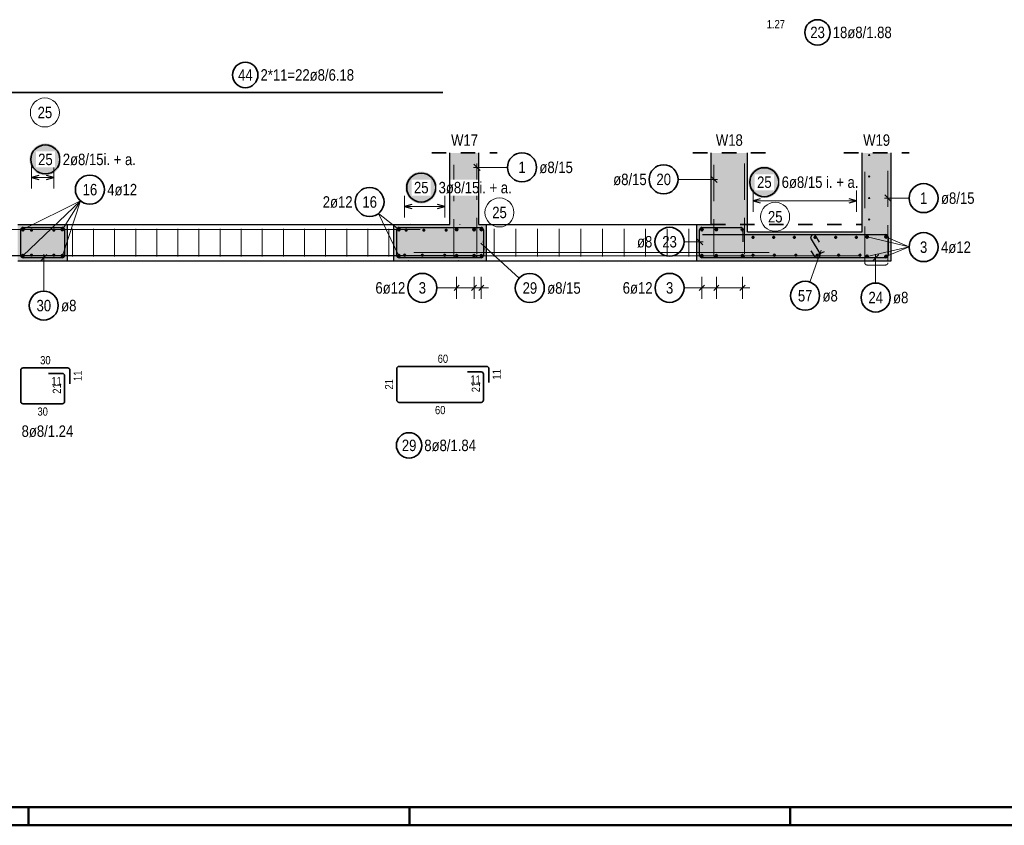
# Model space of a CAD drawing. Header units: millimetres. Extents: x -16 to 44.7, y 0 to 21.2.
# Tile 9 of 49: x 5.2 to 12, y 0 to 5.6. Entities that reach past the tile are written whole.
import ezdxf

# ---------------------------------------------------------------- set-up
doc = ezdxf.new("R2010")
doc.units = ezdxf.units.MM
doc.linetypes.add('DOT', pattern=[0.25, 0, -0.25])
doc.linetypes.add('HIDDEN', pattern=[0.375, 0.25, -0.125])
doc.layers.add('nplo Bewehrung', color=7, linetype='Continuous', lineweight=20)
doc.styles.add('Arial Narrow', font='ARIALN.TTF')

msp = doc.modelspace()

# ---------------------------------------------------------------- hatches: boundary and pattern name
at = {"lineweight": 25, "true_color": 0xffffff}
for points in [[(5.475891, 4.589004), (5.475824, 4.592843), (5.475623, 4.596677), (5.475288, 4.600502), (5.47482, 4.604313), (5.47422, 4.608105), (5.473487, 4.611874), (5.472623, 4.615615), (5.471629, 4.619324), (5.470507, 4.622996), (5.469257, 4.626626), (5.467881, 4.63021), (5.466381, 4.633745), (5.464758, 4.637224), (5.463015, 4.640646), (5.461153, 4.644004), (5.459176, 4.647295), (5.457085, 4.650515), (5.454883, 4.65366), (5.452572, 4.656726), (5.450156, 4.65971), (5.447637, 4.662608), (5.445018, 4.665416), (5.442303, 4.668131), (5.439495, 4.67075), (5.436597, 4.673269), (5.433613, 4.675685), (5.430547, 4.677996), (5.427402, 4.680198), (5.424182, 4.682289), (5.420891, 4.684266), (5.417533, 4.686128), (5.414112, 4.687871), (5.410632, 4.689494), (5.407097, 4.690994), (5.403513, 4.69237), (5.399883, 4.69362), (5.396211, 4.694742), (5.392502, 4.695736), (5.388761, 4.6966), (5.384992, 4.697333), (5.3812, 4.697933), (5.377389, 4.698401), (5.373564, 4.698736), (5.36973, 4.698937), (5.365891, 4.699004), (5.362052, 4.698937), (5.358217, 4.698736), (5.354393, 4.698401), (5.350582, 4.697933), (5.346789, 4.697333), (5.34302, 4.6966), (5.339279, 4.695736), (5.335571, 4.694742), (5.331899, 4.69362), (5.328268, 4.69237), (5.324684, 4.690994), (5.32115, 4.689494), (5.31767, 4.687871), (5.314249, 4.686128), (5.310891, 4.684266), (5.3076, 4.682289), (5.304379, 4.680198), (5.301234, 4.677996), (5.298168, 4.675685), (5.295184, 4.673269), (5.292286, 4.67075), (5.289478, 4.668131), (5.286763, 4.665416), (5.284145, 4.662608), (5.281626, 4.65971), (5.27921, 4.656726), (5.276899, 4.65366), (5.274697, 4.650515), (5.272605, 4.647295), (5.270628, 4.644004), (5.268766, 4.640646), (5.267023, 4.637224), (5.265401, 4.633745), (5.2639, 4.63021), (5.262525, 4.626626), (5.261274, 4.622996), (5.260152, 4.619324), (5.259158, 4.615615), (5.258294, 4.611874), (5.257562, 4.608105), (5.256961, 4.604313), (5.256493, 4.600502), (5.256159, 4.596677), (5.255958, 4.592843), (5.255891, 4.589004), (5.255958, 4.585165), (5.256159, 4.58133), (5.256493, 4.577506), (5.256961, 4.573695), (5.257562, 4.569902), (5.258294, 4.566133), (5.259158, 4.562392), (5.260152, 4.558684), (5.261274, 4.555012), (5.262525, 4.551381), (5.2639, 4.547797), (5.265401, 4.544263), (5.267023, 4.540783), (5.268766, 4.537362), (5.270628, 4.534004), (5.272605, 4.530713), (5.274697, 4.527492), (5.276899, 4.524347), (5.27921, 4.521281), (5.281626, 4.518297), (5.284145, 4.515399), (5.286763, 4.512591), (5.289478, 4.509876), (5.292286, 4.507258), (5.295184, 4.504739), (5.298168, 4.502322), (5.301234, 4.500012), (5.304379, 4.49781), (5.3076, 4.495718), (5.310891, 4.493741), (5.314249, 4.491879), (5.31767, 4.490136), (5.32115, 4.488514), (5.324684, 4.487013), (5.328268, 4.485637), (5.331899, 4.484387), (5.335571, 4.483265), (5.339279, 4.482271), (5.34302, 4.481407), (5.346789, 4.480675), (5.350582, 4.480074), (5.354393, 4.479606), (5.358217, 4.479272), (5.362052, 4.479071), (5.365891, 4.479004), (5.36973, 4.479071), (5.373564, 4.479272), (5.377389, 4.479606), (5.3812, 4.480074), (5.384992, 4.480675), (5.388761, 4.481407), (5.392502, 4.482271), (5.396211, 4.483265), (5.399883, 4.484387), (5.403513, 4.485637), (5.407097, 4.487013), (5.410632, 4.488514), (5.414112, 4.490136), (5.417533, 4.491879), (5.420891, 4.493741), (5.424182, 4.495718), (5.427402, 4.49781), (5.430547, 4.500012), (5.433613, 4.502322), (5.436597, 4.504739), (5.439495, 4.507258), (5.442303, 4.509876), (5.445018, 4.512591), (5.447637, 4.515399), (5.450156, 4.518297), (5.452572, 4.521281), (5.454883, 4.524347), (5.457085, 4.527492), (5.459176, 4.530713), (5.461153, 4.534004), (5.463015, 4.537362), (5.464758, 4.540783), (5.466381, 4.544263), (5.467881, 4.547797), (5.469257, 4.551381), (5.470507, 4.555012), (5.471629, 4.558684), (5.472623, 4.562392), (5.473487, 4.566133), (5.47422, 4.569902), (5.47482, 4.573695), (5.475288, 4.577506), (5.475623, 4.58133)], [(8.066374, 4.394636), (8.066307, 4.398475), (8.066106, 4.402309), (8.065772, 4.406134), (8.065304, 4.409945), (8.064703, 4.413737), (8.063971, 4.417506), (8.063107, 4.421247), (8.062113, 4.424956), (8.060991, 4.428628), (8.059741, 4.432258), (8.058365, 4.435843), (8.056864, 4.439377), (8.055242, 4.442857), (8.053499, 4.446278), (8.051637, 4.449636), (8.04966, 4.452927), (8.047568, 4.456147), (8.045366, 4.459292), (8.043056, 4.462359), (8.040639, 4.465343), (8.03812, 4.46824), (8.035502, 4.471048), (8.032787, 4.473763), (8.029979, 4.476382), (8.027081, 4.478901), (8.024097, 4.481317), (8.021031, 4.483628), (8.017886, 4.48583), (8.014665, 4.487921), (8.011374, 4.489899), (8.008016, 4.49176), (8.004595, 4.493503), (8.001115, 4.495126), (7.997581, 4.496626), (7.993997, 4.498002), (7.990366, 4.499252), (7.986694, 4.500375), (7.982986, 4.501369), (7.979245, 4.502232), (7.975476, 4.502965), (7.971683, 4.503565), (7.967872, 4.504033), (7.964048, 4.504368), (7.960213, 4.504569), (7.956374, 4.504636), (7.952535, 4.504569), (7.948701, 4.504368), (7.944876, 4.504033), (7.941065, 4.503565), (7.937273, 4.502965), (7.933504, 4.502232), (7.929763, 4.501369), (7.926054, 4.500375), (7.922382, 4.499252), (7.918752, 4.498002), (7.915168, 4.496626), (7.911633, 4.495126), (7.908154, 4.493503), (7.904732, 4.49176), (7.901374, 4.489899), (7.898083, 4.487921), (7.894863, 4.48583), (7.891718, 4.483628), (7.888652, 4.481317), (7.885668, 4.478901), (7.88277, 4.476382), (7.879962, 4.473763), (7.877247, 4.471048), (7.874628, 4.46824), (7.872109, 4.465343), (7.869693, 4.462359), (7.867382, 4.459292), (7.86518, 4.456147), (7.863089, 4.452927), (7.861112, 4.449636), (7.85925, 4.446278), (7.857507, 4.442857), (7.855884, 4.439377), (7.854384, 4.435843), (7.853008, 4.432258), (7.851758, 4.428628), (7.850636, 4.424956), (7.849642, 4.421247), (7.848778, 4.417506), (7.848045, 4.413737), (7.847445, 4.409945), (7.846977, 4.406134), (7.846642, 4.402309), (7.846441, 4.398475), (7.846374, 4.394636), (7.846441, 4.390797), (7.846642, 4.386963), (7.846977, 4.383138), (7.847445, 4.379327), (7.848045, 4.375535), (7.848778, 4.371766), (7.849642, 4.368025), (7.850636, 4.364316), (7.851758, 4.360644), (7.853008, 4.357014), (7.854384, 4.353429), (7.855884, 4.349895), (7.857507, 4.346415), (7.85925, 4.342994), (7.861112, 4.339636), (7.863089, 4.336345), (7.86518, 4.333125), (7.867382, 4.32998), (7.869693, 4.326913), (7.872109, 4.323929), (7.874628, 4.321032), (7.877247, 4.318224), (7.879962, 4.315509), (7.88277, 4.31289), (7.885668, 4.310371), (7.888652, 4.307955), (7.891718, 4.305644), (7.894863, 4.303442), (7.898083, 4.301351), (7.901374, 4.299373), (7.904732, 4.297512), (7.908154, 4.295769), (7.911633, 4.294146), (7.915168, 4.292646), (7.918752, 4.29127), (7.922382, 4.29002), (7.926054, 4.288897), (7.929763, 4.287903), (7.933504, 4.28704), (7.937273, 4.286307), (7.941065, 4.285706), (7.944876, 4.285239), (7.948701, 4.284904), (7.952535, 4.284703), (7.956374, 4.284636), (7.960213, 4.284703), (7.964048, 4.284904), (7.967872, 4.285239), (7.971683, 4.285706), (7.975476, 4.286307), (7.979245, 4.28704), (7.982986, 4.287903), (7.986694, 4.288897), (7.990366, 4.29002), (7.993997, 4.29127), (7.997581, 4.292646), (8.001115, 4.294146), (8.004595, 4.295769), (8.008016, 4.297512), (8.011374, 4.299373), (8.014665, 4.301351), (8.017886, 4.303442), (8.021031, 4.305644), (8.024097, 4.307955), (8.027081, 4.310371), (8.029979, 4.31289), (8.032787, 4.315509), (8.035502, 4.318224), (8.03812, 4.321032), (8.040639, 4.323929), (8.043056, 4.326913), (8.045366, 4.32998), (8.047568, 4.333125), (8.04966, 4.336345), (8.051637, 4.339636), (8.053499, 4.342994), (8.055242, 4.346415), (8.056864, 4.349895), (8.058365, 4.353429), (8.059741, 4.357014), (8.060991, 4.360644), (8.062113, 4.364316), (8.063107, 4.368025), (8.063971, 4.371766), (8.064703, 4.375535), (8.065304, 4.379327), (8.065772, 4.383138), (8.066106, 4.386963)], [(10.431223, 4.431933), (10.431156, 4.435772), (10.430955, 4.439606), (10.43062, 4.443431), (10.430153, 4.447242), (10.429552, 4.451034), (10.428819, 4.454803), (10.427956, 4.458544), (10.426962, 4.462253), (10.425839, 4.465925), (10.424589, 4.469555), (10.423213, 4.473139), (10.421713, 4.476674), (10.42009, 4.480154), (10.418347, 4.483575), (10.416486, 4.486933), (10.414508, 4.490224), (10.412417, 4.493444), (10.410215, 4.496589), (10.407904, 4.499655), (10.405488, 4.502639), (10.402969, 4.505537), (10.40035, 4.508345), (10.397635, 4.51106), (10.394827, 4.513679), (10.39193, 4.516198), (10.388946, 4.518614), (10.385879, 4.520925), (10.382734, 4.523127), (10.379514, 4.525218), (10.376223, 4.527195), (10.372865, 4.529057), (10.369444, 4.5308), (10.365964, 4.532423), (10.36243, 4.533923), (10.358845, 4.535299), (10.355215, 4.536549), (10.351543, 4.537671), (10.347834, 4.538665), (10.344093, 4.539529), (10.340324, 4.540262), (10.336532, 4.540862), (10.332721, 4.54133), (10.328896, 4.541665), (10.325062, 4.541866), (10.321223, 4.541933), (10.317384, 4.541866), (10.31355, 4.541665), (10.309725, 4.54133), (10.305914, 4.540862), (10.302122, 4.540262), (10.298353, 4.539529), (10.294612, 4.538665), (10.290903, 4.537671), (10.287231, 4.536549), (10.283601, 4.535299), (10.280016, 4.533923), (10.276482, 4.532423), (10.273002, 4.5308), (10.269581, 4.529057), (10.266223, 4.527195), (10.262932, 4.525218), (10.259712, 4.523127), (10.256567, 4.520925), (10.2535, 4.518614), (10.250516, 4.516198), (10.247619, 4.513679), (10.244811, 4.51106), (10.242096, 4.508345), (10.239477, 4.505537), (10.236958, 4.502639), (10.234542, 4.499655), (10.232231, 4.496589), (10.230029, 4.493444), (10.227938, 4.490224), (10.22596, 4.486933), (10.224099, 4.483575), (10.222356, 4.480154), (10.220733, 4.476674), (10.219233, 4.473139), (10.217857, 4.469555), (10.216607, 4.465925), (10.215484, 4.462253), (10.214491, 4.458544), (10.213627, 4.454803), (10.212894, 4.451034), (10.212294, 4.447242), (10.211826, 4.443431), (10.211491, 4.439606), (10.21129, 4.435772), (10.211223, 4.431933), (10.21129, 4.428094), (10.211491, 4.424259), (10.211826, 4.420435), (10.212294, 4.416624), (10.212894, 4.412831), (10.213627, 4.409062), (10.214491, 4.405321), (10.215484, 4.401613), (10.216607, 4.397941), (10.217857, 4.39431), (10.219233, 4.390726), (10.220733, 4.387192), (10.222356, 4.383712), (10.224099, 4.380291), (10.22596, 4.376933), (10.227938, 4.373642), (10.230029, 4.370421), (10.232231, 4.367276), (10.234542, 4.36421), (10.236958, 4.361226), (10.239477, 4.358328), (10.242096, 4.35552), (10.244811, 4.352805), (10.247619, 4.350187), (10.250516, 4.347668), (10.2535, 4.345251), (10.256567, 4.342941), (10.259712, 4.340739), (10.262932, 4.338647), (10.266223, 4.33667), (10.269581, 4.334808), (10.273002, 4.333065), (10.276482, 4.331443), (10.280016, 4.329942), (10.283601, 4.328566), (10.287231, 4.327316), (10.290903, 4.326194), (10.294612, 4.3252), (10.298353, 4.324336), (10.302122, 4.323604), (10.305914, 4.323003), (10.309725, 4.322535), (10.31355, 4.322201), (10.317384, 4.322), (10.321223, 4.321933), (10.325062, 4.322), (10.328896, 4.322201), (10.332721, 4.322535), (10.336532, 4.323003), (10.340324, 4.323604), (10.344093, 4.324336), (10.347834, 4.3252), (10.351543, 4.326194), (10.355215, 4.327316), (10.358845, 4.328566), (10.36243, 4.329942), (10.365964, 4.331443), (10.369444, 4.333065), (10.372865, 4.334808), (10.376223, 4.33667), (10.379514, 4.338647), (10.382734, 4.340739), (10.385879, 4.342941), (10.388946, 4.345251), (10.39193, 4.347668), (10.394827, 4.350187), (10.397635, 4.352805), (10.40035, 4.35552), (10.402969, 4.358328), (10.405488, 4.361226), (10.407904, 4.36421), (10.410215, 4.367276), (10.412417, 4.370421), (10.414508, 4.373642), (10.416486, 4.376933), (10.418347, 4.380291), (10.42009, 4.383712), (10.421713, 4.387192), (10.423213, 4.390726), (10.424589, 4.39431), (10.425839, 4.397941), (10.426962, 4.401613), (10.427956, 4.405321), (10.428819, 4.409062), (10.429552, 4.412831), (10.430153, 4.416624), (10.43062, 4.420435), (10.430955, 4.424259)]]:
    msp.add_hatch(color=7, dxfattribs=at).paths.add_polyline_path(points)
at = {"lineweight": 13, "true_color": 0xd7ffd7}
for points in [[(8.354618, 4.633229), (8.354618, 4.140541), (8.154618, 4.140541), (8.154618, 4.633229)], [(10.204618, 4.633229), (10.204618, 4.140541), (9.954618, 4.140541), (9.954618, 4.633229)], [(11.194973, 4.633229), (11.194973, 4.090541), (10.994973, 4.090541), (10.994973, 4.633229)], [(5.518084, 4.140541), (5.518084, 3.890541), (5.176076, 3.890541), (5.176076, 4.140541)], [(8.405875, 3.890541), (7.768084, 3.890541), (7.768084, 4.140541), (8.405875, 4.140541)], [(10.204618, 3.890541), (9.855875, 3.890541), (9.855875, 4.140541), (10.204618, 4.140541)], [(11.194973, 3.890541), (10.204618, 3.890541), (10.204618, 4.090541), (11.194973, 4.090541)]]:
    msp.add_hatch(color=254, dxfattribs=at).paths.add_polyline_path(points)

# ---------------------------------------------------------------- linework, layer by layer
at = {"color": 2, "linetype": 'Continuous', "lineweight": 35}
for p, q in [((1.924675, 5.049397), (8.104675, 5.049397)), ((5.196076, 2.920669), (5.196076, 3.136169)), ((5.212076, 3.152169), (5.519584, 3.152169)), ((5.535584, 3.136169), (5.535584, 3.042169)), ((7.788084, 2.930833), (7.788084, 3.146333)), ((7.804084, 3.162333), (8.407375, 3.162333)), ((8.275875, 3.124833), (8.369875, 3.124833)), ((8.423375, 3.146333), (8.423375, 3.052333)), ((5.388084, 3.114669), (5.482084, 3.114669)), ((5.498084, 3.098669), (5.498084, 2.920669)), ((8.385875, 3.108833), (8.385875, 2.930833)), ((5.482084, 2.904669), (5.212076, 2.904669)), ((8.369875, 2.914833), (7.804084, 2.914833))]:
    msp.add_line(p, q, dxfattribs=at)
at = {"color": 2, "linetype": 'HIDDEN', "lineweight": 35, "ltscale": 0.25}
for p, q in [((8.029618, 4.633229), (8.479618, 4.633229)), ((9.829618, 4.633229), (10.329618, 4.633229)), ((10.869973, 4.633229), (11.319973, 4.633229))]:
    msp.add_line(p, q, dxfattribs=at)
at = {"color": 3, "linetype": 'Continuous', "lineweight": 25}
for p, q in [((9.954618, 4.140541), (9.954618, 4.633229)), ((10.204618, 4.140541), (10.204618, 4.633229)), ((11.194973, 4.090541), (11.194973, 4.633229)), ((8.318778, 4.556333), (8.362972, 4.512139)), ((5.320076, 4.477401), (5.270076, 4.464004)), ((5.270076, 4.464004), (5.320076, 4.450606)), ((5.424084, 4.464004), (5.374084, 4.477401)), ((5.374084, 4.450606), (5.424084, 4.464004)), ((9.996715, 4.429325), (9.952521, 4.47352)), ((11.151861, 4.344121), (11.196055, 4.299927)), ((7.892156, 4.277401), (7.842156, 4.264004)), ((8.11831, 4.264004), (8.06831, 4.277401)), ((10.293619, 4.317099), (10.243619, 4.303701)), ((10.243619, 4.303701), (10.293619, 4.290304)), ((10.955973, 4.303701), (10.905973, 4.317099)), ((10.905973, 4.290304), (10.955973, 4.303701)), ((7.842156, 4.264004), (7.892156, 4.250606)), ((8.06831, 4.250606), (8.11831, 4.264004)), ((5.176076, 4.140541), (5.518084, 4.140541)), ((5.518084, 4.140541), (7.768084, 4.140541)), ((5.518084, 3.890541), (5.518084, 4.140541)), ((7.768084, 4.140541), (8.154618, 4.140541)), ((7.768084, 3.890541), (7.768084, 4.140541)), ((8.354618, 4.140541), (8.405875, 4.140541)), ((8.405875, 4.140541), (9.855875, 4.140541)), ((8.405875, 4.140541), (9.855875, 4.140541)), ((8.405875, 3.890541), (8.405875, 4.140541)), ((9.855875, 4.140541), (9.954618, 4.140541)), ((9.855875, 3.890541), (9.855875, 4.140541)), ((10.204618, 4.090541), (10.204618, 4.140541)), ((5.196076, 3.926541), (5.196076, 4.104541)), ((5.212076, 4.120541), (5.482084, 4.120541)), ((5.388084, 4.120541), (5.482084, 4.120541)), ((5.498084, 4.104541), (5.498084, 3.926541)), ((5.498084, 4.104541), (5.498084, 4.010541)), ((7.788084, 3.926541), (7.788084, 4.104541)), ((7.804084, 4.120541), (8.369875, 4.120541)), ((8.275875, 4.120541), (8.369875, 4.120541)), ((8.385875, 4.104541), (8.385875, 3.926541)), ((8.385875, 4.104541), (8.385875, 4.010541)), ((9.875875, 3.926541), (9.875875, 4.104541)), ((9.891875, 4.120541), (10.156875, 4.120541)), ((10.172875, 4.104541), (10.172875, 4.020541)), ((10.204618, 4.090541), (10.994973, 4.090541)), ((11.194973, 3.890541), (11.194973, 4.090541)), ((8.384528, 4.026762), (8.387222, 3.96432)), ((9.897972, 3.999533), (9.853778, 4.043727)), ((9.894973, 4.070541), (11.158973, 4.070541)), ((10.643753, 4.038465), (10.704304, 3.940698)), ((10.702664, 4.01947), (10.67774, 4.059556)), ((11.174973, 4.054541), (11.174973, 3.926541)), ((10.670317, 3.919606), (10.645393, 3.959693)), ((10.733381, 3.952748), (10.676983, 3.925813)), ((5.176076, 3.890541), (5.518084, 3.890541)), ((5.482084, 3.910541), (5.212076, 3.910541)), ((5.376814, 3.932639), (5.33262, 3.888444)), ((5.518084, 3.890541), (7.768084, 3.890541)), ((7.768084, 3.890541), (8.405875, 3.890541)), ((8.369875, 3.910541), (7.804084, 3.910541)), ((8.405875, 3.890541), (9.855875, 3.890541)), ((8.405875, 3.890541), (9.855875, 3.890541)), ((9.855875, 3.890541), (10.204618, 3.890541)), ((11.145875, 3.910541), (9.891875, 3.910541)), ((10.204618, 3.890541), (11.194973, 3.890541)), ((11.158973, 3.910541), (10.674973, 3.910541)), ((11.111115, 3.932639), (11.066921, 3.888444)), ((8.183197, 3.686023), (8.218553, 3.721379)), ((8.183197, 3.686023), (8.218553, 3.721379)), ((8.303197, 3.686023), (8.338553, 3.721379)), ((8.303197, 3.686023), (8.338553, 3.721379)), ((8.353197, 3.686023), (8.388553, 3.721379)), ((8.353197, 3.686023), (8.388553, 3.721379)), ((9.908553, 3.721379), (9.873197, 3.686023)), ((9.908553, 3.721379), (9.873197, 3.686023)), ((10.008553, 3.721379), (9.973197, 3.686023)), ((10.008553, 3.721379), (9.973197, 3.686023)), ((10.188553, 3.721379), (10.153197, 3.686023)), ((10.188553, 3.721379), (10.153197, 3.686023))]:
    msp.add_line(p, q, dxfattribs=at)
at = {"color": 6, "linetype": 'HIDDEN', "lineweight": 13}
for p, q in [((8.180875, 3.926541), (8.180875, 4.560541)), ((8.340875, 4.560541), (8.340875, 3.926541)), ((9.974618, 3.926724), (9.974618, 4.560724)), ((10.184618, 4.560724), (10.184618, 3.926724)), ((11.013958, 3.877204), (11.013958, 4.511204)), ((11.173958, 4.511204), (11.173958, 3.877204)), ((8.324875, 3.910541), (8.196875, 3.910541)), ((10.168618, 3.910724), (9.990618, 3.910724)), ((11.157958, 3.861204), (11.029958, 3.861204))]:
    msp.add_line(p, q, dxfattribs=at)
at = {"color": 5, "linetype": 'Continuous', "lineweight": 18}
for p, q in [((5.270076, 4.539004), (5.270076, 4.389004)), ((5.424084, 4.389004), (5.424084, 4.539004)), ((8.551202, 4.534236), (8.315875, 4.534236)), ((5.424084, 4.464004), (5.270076, 4.464004)), ((9.727511, 4.451423), (9.999618, 4.451423)), ((10.243619, 4.378701), (10.243619, 4.228701)), ((10.955973, 4.228701), (10.955973, 4.378701)), ((5.211076, 3.925541), (5.607699, 4.30447)), ((5.211076, 4.105541), (5.607699, 4.30447)), ((5.483084, 4.105541), (5.607699, 4.30447)), ((5.483084, 3.925541), (5.607699, 4.30447)), ((7.842156, 4.339004), (7.842156, 4.189004)), ((8.11831, 4.189004), (8.11831, 4.339004)), ((10.955973, 4.303701), (10.243619, 4.303701)), ((11.319475, 4.322024), (11.148958, 4.322024)), ((7.803084, 3.925541), (7.662101, 4.21641)), ((7.803084, 4.105541), (7.662101, 4.21641)), ((8.11831, 4.264004), (7.842156, 4.264004)), ((8.631445, 3.770289), (8.367452, 4.012441)), ((9.76799, 4.02163), (9.900875, 4.02163)), ((11.029973, 4.055541), (11.319482, 3.985404)), ((11.159973, 4.055541), (11.319482, 3.985404)), ((10.636042, 3.743728), (10.713516, 3.962851)), ((11.029973, 3.920541), (11.319482, 3.985404)), ((11.159973, 3.920541), (11.319482, 3.985404)), ((5.354717, 3.6817), (5.354717, 3.935541)), ((11.089018, 3.736978), (11.089018, 3.935541)), ((8.200875, 3.628701), (8.200875, 3.778701)), ((8.200875, 3.628701), (8.200875, 3.778701)), ((8.320875, 3.628701), (8.320875, 3.778701)), ((8.320875, 3.628701), (8.320875, 3.778701)), ((8.370875, 3.628701), (8.370875, 3.778701)), ((8.370875, 3.628701), (8.370875, 3.778701)), ((9.890875, 3.778701), (9.890875, 3.628701)), ((9.890875, 3.778701), (9.890875, 3.628701)), ((9.990875, 3.778701), (9.990875, 3.628701)), ((9.990875, 3.778701), (9.990875, 3.628701)), ((10.170875, 3.778701), (10.170875, 3.628701)), ((10.170875, 3.778701), (10.170875, 3.628701)), ((8.064236, 3.703701), (8.150875, 3.703701)), ((8.420875, 3.703701), (8.150875, 3.703701)), ((9.768617, 3.703701), (9.840875, 3.703701)), ((9.840875, 3.703701), (10.220875, 3.703701))]:
    msp.add_line(p, q, dxfattribs=at)
at = {"color": 2, "linetype": 'DOT', "lineweight": 35, "ltscale": 0.25}
msp.add_line((9.954618, 4.140541), (10.994973, 4.140541), dxfattribs=at)
at = {"color": 9, "linetype": 'Continuous', "lineweight": 0}
for p, q in [((2.508484, 4.105157), (7.350493, 4.105157)), ((7.350493, 4.105157), (7.950493, 4.105157))]:
    msp.add_line(p, q, dxfattribs=at)
at = {"color": 4, "linetype": 'Continuous', "lineweight": 50}
for p, q in [((0.5, 0.125), (43.625, 0.125)), ((5.25, 0), (5.25, 0.125)), ((7.875, 0), (7.875, 0.125)), ((10.5, 0), (10.5, 0.125)), ((0, 0), (43.75, 0))]:
    msp.add_line(p, q, dxfattribs=at)
at = {"color": 2, "linetype": 'Continuous', "lineweight": 35}
for centre, radius in [((10.688267, 5.464237), 0.0875), ((6.744067, 5.170797), 0.0875), ((5.365891, 4.589004), 0.1), ((8.651202, 4.534236), 0.1), ((9.627511, 4.451423), 0.1), ((5.672573, 4.380571), 0.1), ((7.956374, 4.394636), 0.1), ((10.321223, 4.431933), 0.1), ((11.419475, 4.322024), 0.1), ((7.600925, 4.295515), 0.1), ((9.66799, 4.02163), 0.1), ((11.419475, 3.984247), 0.1), ((7.964236, 3.703701), 0.1), ((8.705138, 3.702693), 0.1), ((9.668617, 3.703701), 0.1), ((10.602708, 3.649447), 0.1), ((11.089018, 3.636978), 0.1), ((5.354717, 3.5817), 0.1), ((7.872713, 2.618306), 0.0875)]:
    msp.add_circle(centre, radius, dxfattribs=at)
at = {"color": 9, "linetype": 'Continuous', "lineweight": 0}
for centre, radius in [((5.362399, 4.912481), 0.1), ((10.396255, 4.193837), 0.1), ((7.880875, 4.140541), 0.00111), ((8.222883, 4.140541), 0.00111), ((11.194973, 4.140541), 0.00111), ((10.670053, 4.048797), 0.00111), ((7.870302, 3.890541), 0.00111), ((8.21231, 3.890541), 0.00111), ((10.685137, 3.918848), 0.00111)]:
    msp.add_circle(centre, radius, dxfattribs=at)
at = {"color": 4, "linetype": 'Continuous', "lineweight": 50}
for centre, radius in [((5.211076, 4.105541), 0.006), ((5.211076, 4.105541), 0.006), ((5.211076, 4.105541), 0.0054), ((5.211076, 4.105541), 0.0042), ((5.211076, 4.105541), 0.003), ((5.211076, 4.105541), 0.0018), ((5.211076, 4.105541), 0.0006), ((5.270076, 4.101541), 0.004), ((5.270076, 4.101541), 0.004), ((5.270076, 4.101541), 0.0036), ((5.270076, 4.101541), 0.0028), ((5.270076, 4.101541), 0.002), ((5.270076, 4.101541), 0.0012), ((5.270076, 4.101541), 0.0004), ((5.424084, 4.101541), 0.004), ((5.424084, 4.101541), 0.004), ((5.424084, 4.101541), 0.0036), ((5.424084, 4.101541), 0.0028), ((5.424084, 4.101541), 0.002), ((5.424084, 4.101541), 0.0012), ((5.424084, 4.101541), 0.0004), ((5.483084, 4.105541), 0.006), ((5.483084, 4.105541), 0.006), ((5.483084, 4.105541), 0.0054), ((5.483084, 4.105541), 0.0042), ((5.483084, 4.105541), 0.003), ((5.483084, 4.105541), 0.0018), ((5.483084, 4.105541), 0.0006), ((7.803084, 4.105541), 0.006), ((7.803084, 4.105541), 0.006), ((7.803084, 4.105541), 0.0054), ((7.803084, 4.105541), 0.0042), ((7.803084, 4.105541), 0.003), ((7.803084, 4.105541), 0.0018), ((7.803084, 4.105541), 0.0006), ((7.852729, 4.101541), 0.004), ((7.852729, 4.101541), 0.004), ((7.852729, 4.101541), 0.0036), ((7.852729, 4.101541), 0.0028), ((7.852729, 4.101541), 0.002), ((7.852729, 4.101541), 0.0012), ((7.852729, 4.101541), 0.0004), ((7.974875, 4.101541), 0.004), ((7.974875, 4.101541), 0.004), ((7.974875, 4.101541), 0.0036), ((7.974875, 4.101541), 0.0028), ((7.974875, 4.101541), 0.002), ((7.974875, 4.101541), 0.0012), ((7.974875, 4.101541), 0.0004), ((8.128883, 4.101541), 0.004), ((8.128883, 4.101541), 0.004), ((8.128883, 4.101541), 0.0036), ((8.128883, 4.101541), 0.0028), ((8.128883, 4.101541), 0.002), ((8.128883, 4.101541), 0.0012), ((8.128883, 4.101541), 0.0004), ((8.200875, 4.105541), 0.006), ((8.200875, 4.105541), 0.006), ((8.200875, 4.105541), 0.0054), ((8.200875, 4.105541), 0.0042), ((8.200875, 4.105541), 0.003), ((8.200875, 4.105541), 0.0018), ((8.200875, 4.105541), 0.0006), ((8.320875, 4.105541), 0.006), ((8.320875, 4.105541), 0.006), ((8.320875, 4.105541), 0.0054), ((8.320875, 4.105541), 0.0042), ((8.320875, 4.105541), 0.003), ((8.320875, 4.105541), 0.0018), ((8.320875, 4.105541), 0.0006), ((8.370875, 4.105541), 0.006), ((8.370875, 4.105541), 0.006), ((8.370875, 4.105541), 0.0054), ((8.370875, 4.105541), 0.0042), ((8.370875, 4.105541), 0.003), ((8.370875, 4.105541), 0.0018), ((8.370875, 4.105541), 0.0006), ((9.890875, 4.105541), 0.006), ((9.890875, 4.105541), 0.006), ((9.890875, 4.105541), 0.0054), ((9.890875, 4.105541), 0.0042), ((9.890875, 4.105541), 0.003), ((9.890875, 4.105541), 0.0018), ((9.890875, 4.105541), 0.0006), ((9.990875, 4.105541), 0.006), ((9.990875, 4.105541), 0.006), ((9.990875, 4.105541), 0.0054), ((9.990875, 4.105541), 0.0042), ((9.990875, 4.105541), 0.003), ((9.990875, 4.105541), 0.0018), ((9.990875, 4.105541), 0.0006), ((10.170875, 4.105541), 0.006), ((10.170875, 4.105541), 0.006), ((10.170875, 4.105541), 0.0054), ((10.170875, 4.105541), 0.0042), ((10.170875, 4.105541), 0.003), ((10.170875, 4.105541), 0.0018), ((10.170875, 4.105541), 0.0006), ((10.243619, 4.051541), 0.004), ((10.243619, 4.051541), 0.004), ((10.243619, 4.051541), 0.0036), ((10.243619, 4.051541), 0.0028), ((10.243619, 4.051541), 0.002), ((10.243619, 4.051541), 0.0012), ((10.243619, 4.051541), 0.0004), ((10.38609, 4.051541), 0.004), ((10.38609, 4.051541), 0.004), ((10.38609, 4.051541), 0.0036), ((10.38609, 4.051541), 0.0028), ((10.38609, 4.051541), 0.002), ((10.38609, 4.051541), 0.0012), ((10.38609, 4.051541), 0.0004), ((10.528561, 4.051541), 0.004), ((10.528561, 4.051541), 0.004), ((10.528561, 4.051541), 0.0036), ((10.528561, 4.051541), 0.0028), ((10.528561, 4.051541), 0.002), ((10.528561, 4.051541), 0.0012), ((10.528561, 4.051541), 0.0004), ((10.671031, 4.051541), 0.004), ((10.671031, 4.051541), 0.004), ((10.671031, 4.051541), 0.0036), ((10.671031, 4.051541), 0.0028), ((10.671031, 4.051541), 0.002), ((10.671031, 4.051541), 0.0012), ((10.671031, 4.051541), 0.0004), ((10.813502, 4.051541), 0.004), ((10.813502, 4.051541), 0.004), ((10.813502, 4.051541), 0.0036), ((10.813502, 4.051541), 0.0028), ((10.813502, 4.051541), 0.002), ((10.813502, 4.051541), 0.0012), ((10.813502, 4.051541), 0.0004), ((10.955973, 4.051541), 0.004), ((10.955973, 4.051541), 0.004), ((10.955973, 4.051541), 0.0036), ((10.955973, 4.051541), 0.0028), ((10.955973, 4.051541), 0.002), ((10.955973, 4.051541), 0.0012), ((10.955973, 4.051541), 0.0004), ((11.029973, 4.055541), 0.006), ((11.029973, 4.055541), 0.006), ((11.029973, 4.055541), 0.0054), ((11.029973, 4.055541), 0.0042), ((11.029973, 4.055541), 0.003), ((11.029973, 4.055541), 0.0018), ((11.029973, 4.055541), 0.0006), ((11.159973, 4.055541), 0.006), ((11.159973, 4.055541), 0.006), ((11.159973, 4.055541), 0.0054), ((11.159973, 4.055541), 0.0042), ((11.159973, 4.055541), 0.003), ((11.159973, 4.055541), 0.0018), ((11.159973, 4.055541), 0.0006), ((5.211076, 3.925541), 0.006), ((5.211076, 3.925541), 0.006), ((5.211076, 3.925541), 0.0054), ((5.211076, 3.925541), 0.0042), ((5.211076, 3.925541), 0.003), ((5.211076, 3.925541), 0.0018), ((5.211076, 3.925541), 0.0006), ((5.270076, 3.929541), 0.004), ((5.270076, 3.929541), 0.004), ((5.270076, 3.929541), 0.0036), ((5.270076, 3.929541), 0.0028), ((5.270076, 3.929541), 0.002), ((5.270076, 3.929541), 0.0012), ((5.270076, 3.929541), 0.0004), ((5.424084, 3.929541), 0.004), ((5.424084, 3.929541), 0.004), ((5.424084, 3.929541), 0.0036), ((5.424084, 3.929541), 0.0028), ((5.424084, 3.929541), 0.002), ((5.424084, 3.929541), 0.0012), ((5.424084, 3.929541), 0.0004), ((5.483084, 3.925541), 0.006), ((5.483084, 3.925541), 0.006), ((5.483084, 3.925541), 0.0054), ((5.483084, 3.925541), 0.0042), ((5.483084, 3.925541), 0.003), ((5.483084, 3.925541), 0.0018), ((5.483084, 3.925541), 0.0006), ((7.803084, 3.925541), 0.006), ((7.803084, 3.925541), 0.006), ((7.803084, 3.925541), 0.0054), ((7.803084, 3.925541), 0.0042), ((7.803084, 3.925541), 0.003), ((7.803084, 3.925541), 0.0018), ((7.803084, 3.925541), 0.0006), ((7.842156, 3.929541), 0.004), ((7.842156, 3.929541), 0.004), ((7.842156, 3.929541), 0.0036), ((7.842156, 3.929541), 0.0028), ((7.842156, 3.929541), 0.002), ((7.842156, 3.929541), 0.0012), ((7.842156, 3.929541), 0.0004), ((7.964302, 3.929541), 0.004), ((7.964302, 3.929541), 0.004), ((7.964302, 3.929541), 0.0036), ((7.964302, 3.929541), 0.0028), ((7.964302, 3.929541), 0.002), ((7.964302, 3.929541), 0.0012), ((7.964302, 3.929541), 0.0004), ((8.11831, 3.929541), 0.004), ((8.11831, 3.929541), 0.004), ((8.11831, 3.929541), 0.0036), ((8.11831, 3.929541), 0.0028), ((8.11831, 3.929541), 0.002), ((8.11831, 3.929541), 0.0012), ((8.11831, 3.929541), 0.0004), ((8.200875, 3.925541), 0.006), ((8.200875, 3.925541), 0.006), ((8.200875, 3.925541), 0.0054), ((8.200875, 3.925541), 0.0042), ((8.200875, 3.925541), 0.003), ((8.200875, 3.925541), 0.0018), ((8.200875, 3.925541), 0.0006), ((8.320875, 3.925541), 0.006), ((8.320875, 3.925541), 0.006), ((8.320875, 3.925541), 0.0054), ((8.320875, 3.925541), 0.0042), ((8.320875, 3.925541), 0.003), ((8.320875, 3.925541), 0.0018), ((8.320875, 3.925541), 0.0006), ((8.370875, 3.925541), 0.006), ((8.370875, 3.925541), 0.006), ((8.370875, 3.925541), 0.0054), ((8.370875, 3.925541), 0.0042), ((8.370875, 3.925541), 0.003), ((8.370875, 3.925541), 0.0018), ((8.370875, 3.925541), 0.0006), ((9.890875, 3.925541), 0.006), ((9.890875, 3.925541), 0.006), ((9.890875, 3.925541), 0.0054), ((9.890875, 3.925541), 0.0042), ((9.890875, 3.925541), 0.003), ((9.890875, 3.925541), 0.0018), ((9.890875, 3.925541), 0.0006), ((9.990875, 3.925541), 0.006), ((9.990875, 3.925541), 0.006), ((9.990875, 3.925541), 0.0054), ((9.990875, 3.925541), 0.0042), ((9.990875, 3.925541), 0.003), ((9.990875, 3.925541), 0.0018), ((9.990875, 3.925541), 0.0006), ((10.170875, 3.925541), 0.006), ((10.170875, 3.925541), 0.006), ((10.170875, 3.925541), 0.0054), ((10.170875, 3.925541), 0.0042), ((10.170875, 3.925541), 0.003), ((10.170875, 3.925541), 0.0018), ((10.170875, 3.925541), 0.0006), ((10.243619, 3.929541), 0.004), ((10.243619, 3.929541), 0.004), ((10.243619, 3.929541), 0.0036), ((10.243619, 3.929541), 0.0028), ((10.243619, 3.929541), 0.002), ((10.243619, 3.929541), 0.0012), ((10.243619, 3.929541), 0.0004), ((10.39109, 3.929541), 0.004), ((10.39109, 3.929541), 0.004), ((10.39109, 3.929541), 0.0036), ((10.39109, 3.929541), 0.0028), ((10.39109, 3.929541), 0.002), ((10.39109, 3.929541), 0.0012), ((10.39109, 3.929541), 0.0004), ((10.538561, 3.929541), 0.004), ((10.538561, 3.929541), 0.004), ((10.538561, 3.929541), 0.0036), ((10.538561, 3.929541), 0.0028), ((10.538561, 3.929541), 0.002), ((10.538561, 3.929541), 0.0012), ((10.538561, 3.929541), 0.0004), ((10.686031, 3.929541), 0.004), ((10.686031, 3.929541), 0.004), ((10.686031, 3.929541), 0.0036), ((10.686031, 3.929541), 0.0028), ((10.686031, 3.929541), 0.002), ((10.686031, 3.929541), 0.0012), ((10.686031, 3.929541), 0.0004), ((10.833502, 3.929541), 0.004), ((10.833502, 3.929541), 0.004), ((10.833502, 3.929541), 0.0036), ((10.833502, 3.929541), 0.0028), ((10.833502, 3.929541), 0.002), ((10.833502, 3.929541), 0.0012), ((10.833502, 3.929541), 0.0004), ((10.980973, 3.929541), 0.004), ((10.980973, 3.929541), 0.004), ((10.980973, 3.929541), 0.0036), ((10.980973, 3.929541), 0.0028), ((10.980973, 3.929541), 0.002), ((10.980973, 3.929541), 0.0012), ((10.980973, 3.929541), 0.0004), ((11.029973, 3.920541), 0.006), ((11.029973, 3.920541), 0.006), ((11.029973, 3.920541), 0.0054), ((11.029973, 3.920541), 0.0042), ((11.029973, 3.920541), 0.003), ((11.029973, 3.920541), 0.0018), ((11.029973, 3.920541), 0.0006), ((11.159973, 3.920541), 0.006), ((11.159973, 3.920541), 0.006), ((11.159973, 3.920541), 0.0054), ((11.159973, 3.920541), 0.0042), ((11.159973, 3.920541), 0.003), ((11.159973, 3.920541), 0.0018), ((11.159973, 3.920541), 0.0006)]:
    msp.add_circle(centre, radius, dxfattribs=at)
at = {"color": 3, "linetype": 'Continuous', "lineweight": 25}
for centre, radius, start, end in [((5.212076, 4.104541), 0.016, 90, 180), ((5.482084, 4.104541), 0.016, 0, 90), ((5.482084, 4.104541), 0.016, 0, 90), ((7.804084, 4.104541), 0.016, 90, 180), ((8.369875, 4.104541), 0.016, 0, 90), ((8.369875, 4.104541), 0.016, 0, 90), ((9.891875, 4.104541), 0.016, 90, 180), ((10.156875, 4.104541), 0.016, 0, 90), ((10.660756, 4.048996), 0.02, 31.8718268, 211.7718268), ((11.158973, 4.054541), 0.016, 0, 90), ((10.687301, 3.930167), 0.02, 211.8718268, 31.7718268), ((5.212076, 3.926541), 0.016, 180, 270), ((5.482084, 3.926541), 0.016, 270, 0), ((7.804084, 3.926541), 0.016, 180, 270), ((8.369875, 3.926541), 0.016, 270, 0), ((9.891875, 3.926541), 0.016, 180, 270), ((11.158973, 3.926541), 0.016, 270, 0)]:
    msp.add_arc(centre, radius, start, end, dxfattribs=at)
at = {"color": 6, "linetype": 'HIDDEN', "lineweight": 13}
for centre, start, end in [((8.196875, 3.926541), 180, 270), ((8.324875, 3.926541), 270, 0), ((9.990618, 3.926724), 180, 270), ((10.168618, 3.926724), 270, 0), ((11.029958, 3.877204), 180, 270), ((11.157958, 3.877204), 270, 0)]:
    msp.add_arc(centre, 0.016, start, end, dxfattribs=at)
at = {"color": 2, "linetype": 'Continuous', "lineweight": 35}
for centre, start, end in [((5.212076, 3.136169), 90, 180), ((5.519584, 3.136169), 0, 90), ((7.804084, 3.146333), 90, 180), ((8.369875, 3.108833), 0, 90), ((8.407375, 3.146333), 0, 90), ((5.482084, 3.098669), 0, 90), ((5.212076, 2.920669), 180, 270), ((5.482084, 2.920669), 270, 0), ((7.804084, 2.930833), 180, 270), ((8.369875, 2.930833), 270, 0)]:
    msp.add_arc(centre, 0.016, start, end, dxfattribs=at)
at = {"layer": 'nplo Bewehrung', "color": 9, "linetype": 'Continuous', "lineweight": 0}
for p, q in [((5.552086, 3.920541), (5.552086, 4.110541)), ((5.697552, 3.920541), (5.697552, 4.110541)), ((5.843019, 3.920541), (5.843019, 4.110541)), ((5.988485, 3.920541), (5.988485, 4.110541)), ((6.133952, 3.920541), (6.133952, 4.110541)), ((6.279418, 3.920541), (6.279418, 4.110541)), ((6.424885, 3.920541), (6.424885, 4.110541)), ((6.570352, 3.920541), (6.570352, 4.110541)), ((6.715818, 3.920541), (6.715818, 4.110541)), ((6.861285, 3.920541), (6.861285, 4.110541)), ((7.006751, 3.920541), (7.006751, 4.110541)), ((7.152218, 3.920541), (7.152218, 4.110541)), ((7.297684, 3.920541), (7.297684, 4.110541)), ((7.443151, 3.920541), (7.443151, 4.110541)), ((7.588618, 3.920541), (7.588618, 4.110541)), ((7.734084, 3.920541), (7.734084, 4.110541)), ((8.459876, 3.920541), (8.459876, 4.110541)), ((8.608987, 3.920541), (8.608987, 4.110541)), ((8.758098, 3.920541), (8.758098, 4.110541)), ((8.907209, 3.920541), (8.907209, 4.110541)), ((9.05632, 3.920541), (9.05632, 4.110541)), ((9.205431, 3.920541), (9.205431, 4.110541)), ((9.354542, 3.920541), (9.354542, 4.110541)), ((9.503653, 3.920541), (9.503653, 4.110541)), ((9.652764, 3.920541), (9.652764, 4.110541)), ((9.801875, 3.920541), (9.801875, 4.110541)), ((7.905875, 3.946541), (10.355875, 3.946541)), ((1.744675, 3.924541), (10.984973, 3.924541)), ((2.326076, 3.926541), (8.368084, 3.926541))]:
    msp.add_line(p, q, dxfattribs=at)
for centre, radius in [((11.043973, 4.619174), 0.004), ((11.043973, 4.619174), 0.004), ((11.043973, 4.322752), 0.004), ((11.043973, 4.322752), 0.004), ((11.043973, 4.174541), 0.004), ((11.043973, 4.174541), 0.004), ((7.798084, 3.916729), 0.006), ((7.798084, 3.916729), 0.006)]:
    msp.add_circle(centre, radius, dxfattribs=at)

# ---------------------------------------------------------------- texts
at = {"color": 2, "lineweight": 35, "style": 'Arial Narrow'}
for s, p in [('W17', (8.162735, 4.682712)), ('W18', (9.987735, 4.682712)), ('W19', (11.00309, 4.682712))]:
    msp.add_text(s, height=0.07875, dxfattribs=at).set_placement(p)
at = {"color": 3, "lineweight": 25, "char_height": 0.05625, "attachment_point": 1, "line_spacing_factor": 0.9, "style": 'Arial Narrow'}
for s, insert in [('1.27', (10.338408, 5.549551)), ('30', (5.330392, 3.233419)), ('60', (8.070292, 3.243583)), ('11', (5.407647, 3.089669)), ('11', (8.295438, 3.099833)), ('30', (5.311642, 2.879669)), ('60', (8.051542, 2.889833))]:
    msp.add_mtext(s, dxfattribs=dict(at, insert=insert))
at = {"color": 2, "lineweight": 35, "char_height": 0.07875, "attachment_point": 1, "line_spacing_factor": 0.9, "style": 'Arial Narrow'}
for s, insert in [('23', (10.638655, 5.503612)), ('18ø8/1.88', (10.793267, 5.503612)), ('44', (6.694455, 5.210172)), ('2*11=22ø8/6.18', (6.849067, 5.210172)), ('1', (8.626395, 4.573611)), ('ø8/15', (8.771202, 4.573611)), ('ø8/15', (9.279923, 4.490798)), ('20', (9.577898, 4.490798)), ('16', (5.62296, 4.419946)), ('4ø12', (5.792573, 4.419946)), ('1', (11.394669, 4.361399)), ('ø8/15', (11.539475, 4.361399)), ('2ø12', (7.27775, 4.33489)), ('16', (7.551313, 4.33489)), ('ø8', (9.44404, 4.061005)), ('23', (9.618377, 4.061005)), ('3', (11.394669, 4.023622)), ('4ø12', (11.539475, 4.023622)), ('6ø12', (7.641061, 3.743076)), ('3', (7.93943, 3.743076)), ('29', (8.655525, 3.742068)), ('ø8/15', (8.825138, 3.742068)), ('6ø12', (9.345442, 3.743076)), ('3', (9.643811, 3.743076)), ('57', (10.553095, 3.688822)), ('ø8', (10.722708, 3.688822)), ('24', (11.039406, 3.676353)), ('ø8', (11.209018, 3.676353)), ('30', (5.305104, 3.621075)), ('ø8', (5.474717, 3.621075)), ('8ø8/1.24', (5.202064, 2.75557)), ('29', (7.823101, 2.657681)), ('8ø8/1.84', (7.977713, 2.657681))]:
    msp.add_mtext(s, dxfattribs=dict(at, insert=insert))
at = {"color": 9, "lineweight": 0, "char_height": 0.07875, "attachment_point": 1, "line_spacing_factor": 0.9, "style": 'Arial Narrow'}
for insert in [(5.312786, 4.951856), (8.446125, 4.262684), (10.346642, 4.233212)]:
    msp.add_mtext('25', dxfattribs=dict(at, insert=insert))
at = {"color": 3, "lineweight": 25, "char_height": 0.05625, "attachment_point": 1, "rotation": 90, "line_spacing_factor": 0.9, "style": 'Arial Narrow'}
for s, insert in [('11', (5.560584, 3.061732)), ('11', (8.448375, 3.071895)), ('21', (5.416834, 2.974232)), ('21', (7.706834, 3.003145)), ('21', (8.304625, 2.984395))]:
    msp.add_mtext(s, dxfattribs=dict(at, insert=insert))

# ---------------------------------------------------------------- next in the draw order: texts
at = {"color": 2, "lineweight": 35, "char_height": 0.07875, "attachment_point": 1, "line_spacing_factor": 0.9, "style": 'Arial Narrow', "bg_fill": 3, "box_fill_scale": 1.2, "bg_fill_color": 256, "bg_fill_true_color": 13158600, "bg_fill_transparency": 0}
for s, insert in [('25', (5.316278, 4.628379)), ('2ø8/15i. + a.', (5.485891, 4.628379)), ('25', (7.906762, 4.434011)), ('3ø8/15i. + a.', (8.076374, 4.434011)), ('25', (10.271611, 4.471308)), ('6ø8/15 i. + a.', (10.441223, 4.471308))]:
    msp.add_mtext(s, dxfattribs=dict(at, insert=insert))

# ---------------------------------------------------------------- next in the draw order: linework, layer by layer
at = {"color": 3, "linetype": 'Continuous', "lineweight": 25}
for p, q in [((8.154618, 4.140541), (8.154618, 4.633229)), ((8.354618, 4.140541), (8.354618, 4.633229)), ((10.994973, 4.090541), (10.994973, 4.633229))]:
    msp.add_line(p, q, dxfattribs=at)
at = {"color": 9, "linetype": 'Continuous', "lineweight": 0}
msp.add_circle((8.495738, 4.223309), 0.1, dxfattribs=at)
at = {"layer": 'nplo Bewehrung', "color": 9, "linetype": 'Continuous', "lineweight": 0}
msp.add_circle((11.043973, 4.470963), 0.004, dxfattribs=at)
msp.add_circle((11.043973, 4.470963), 0.004, dxfattribs=at)

doc.saveas('drawing.dxf')
